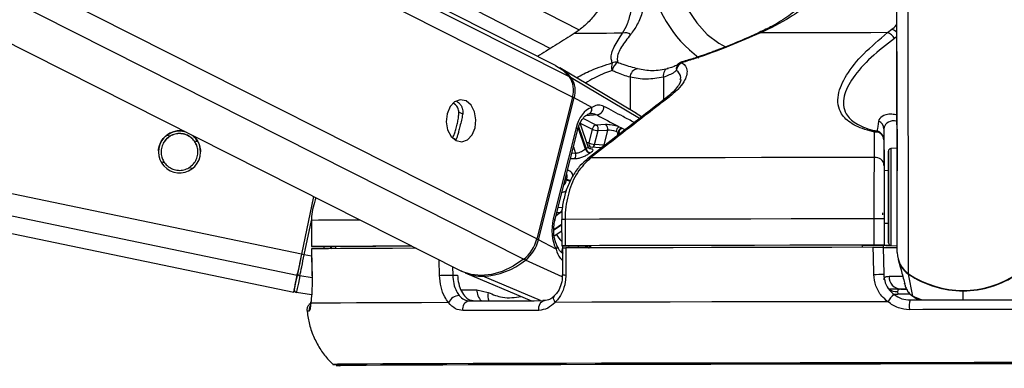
# Model space of a CAD drawing. Header units: millimetres. Extents: x 20 to 19939, y 40 to 15016.
# Tile 45 of 106: x 9293 to 9518, y 6032 to 6112. Entities that reach past the tile are written whole.
import ezdxf

# ---------------------------------------------------------------- set-up
doc = ezdxf.new("R2010")
doc.units = ezdxf.units.MM
doc.header["$LTSCALE"] = 2
doc.layers.add('COMPONENT_GEOMETRY', color=7, linetype='Continuous')
doc.styles.add('SLDTEXTSTYLE0', font='TXT', dxfattribs={"width": 0.75})
doc.dimstyles.new('SLDDIMSTYLE1', dxfattribs={"dimtxt": 100, "dimasz": 6.604, "dimexe": 0, "dimexo": 0.0625, "dimgap": 25, "dimtad": 0, "dimtih": 1, "dimtoh": 1, "dimdec": 0, "dimrnd": 1e-09, "dimzin": 12, "dimdsep": 46, "dimtxsty": 'SLDTEXTSTYLE0', "dimsah": 1, "dimcen": 0.09, "dimadec": 0, "dimazin": 3, "dimtfac": 1, "dimtdec": 0, "dimtofl": 0, "dimtmove": 0, "dimatfit": 3, "dimfxl": 1, "dimfrac": 2, "dimtolj": 1, "dimtzin": 12, "dimarcsym": 0})

# ---------------------------------------------------------------- blocks, each defined once
blk = doc.blocks.new('_D_4')
at = {"layer": 'COMPONENT_GEOMETRY', "color": 7}
for p, q in [((10095.94, 6224.41), (10095.94, 4129.76)), ((9895.88, 4109.45), (9865.41, 4109.45)), ((9865.41, 4109.45), (9865.41, 3950.7)), ((10296.01, 4109.45), (10326.48, 4109.45)), ((10326.48, 4109.45), (10326.48, 3950.7)), ((9865.41, 3950.7), (9895.88, 3950.7)), ((10326.48, 3950.7), (10296.01, 3950.7)), ((10095.94, 1706.44), (10095.94, 3801.08)), ((7098.83, 1706.44), (10102.29, 1706.44))]:
    blk.add_line(p, q, dxfattribs=at)
for points in [[(10095.94, 6224.41), (10094.93, 6217.81), (10096.96, 6217.81)], [(10095.94, 1706.44), (10096.96, 1713.04), (10094.93, 1713.04)]]:
    blk.add_solid(points, dxfattribs=at)
at = {"layer": 'COMPONENT_GEOMETRY', "color": 7, "char_height": 100, "attachment_point": 1, "style": 'SLDTEXTSTYLE0'}
for s, insert in [('7\'4.94"', (9895.88, 4079.61)), ('2259mm', (9823.17, 3929.99))]:
    blk.add_mtext(s, dxfattribs=dict(at, insert=insert))

msp = doc.modelspace()

# ---------------------------------------------------------------- linework, layer by layer
at = {"color": 7, "linetype": 'Continuous', "lineweight": 25}
for p, q in [((8513.58, 6224.41), (9355.99, 6049.44)), ((9057.09, 6224.41), (9394.08, 6054.31)), ((9415.7, 6101.14), (9171.49, 6224.41)), ((9182.22, 6224.41), (9414.56, 6105.01)), ((9493.63, 6092.08), (9493.46, 6215.37)), ((9421.11, 6109.18), (9419.99, 6108.4)), ((9491.45, 6108.6), (9492.43, 6109.37)), ((9462.16, 6108.62), (9462.15, 6108.62)), ((9434.16, 6090.16), (9416.69, 6100.58)), ((9441.86, 6100.59), (9441.18, 6100.41)), ((9419.56, 6093.93), (9411.43, 6061.58)), ((9411.83, 6061.37), (9419.96, 6093.71)), ((9423.97, 6091.57), (9419.96, 6093.71)), ((9493.67, 6058.46), (9493.63, 6092.08)), ((9420.41, 6086.87), (9415.21, 6066.16)), ((9423.16, 6082.56), (9421.35, 6087.95)), ((9424.1, 6086.6), (9423.31, 6083.47)), ((9427.15, 6087.64), (9425, 6087.55)), ((9430.86, 6086.84), (9430.16, 6087.15)), ((9490.63, 6086.69), (9490.65, 6077.15)), ((9415.57, 6065.79), (9420.78, 6086.51)), ((9424.64, 6083.14), (9425.43, 6086.27)), ((9425.43, 6086.27), (9427.58, 6086.36)), ((9427.58, 6086.36), (9426.73, 6082.98)), ((9429.53, 6086.09), (9430.02, 6085.9)), ((9426.21, 6082.33), (9423.52, 6082.52)), ((9426.73, 6082.98), (9424.64, 6083.14)), ((9490.64, 6084.2), (9490.64, 6078.41)), ((9493.64, 6082.25), (9492.21, 6082.18)), ((9491.65, 6077.15), (9490.65, 6077.14)), ((9490.65, 6077.15), (9490.65, 6077.14)), ((9360.52, 6071.25), (9357.78, 6058.1)), ((9360.52, 6071.25), (9357.78, 6058.1)), ((9360.02, 6065.82), (9360.03, 6059.82)), ((9360.02, 6065.82), (9360.04, 6065.82)), ((9360.04, 6065.82), (9360.05, 6059.82)), ((9417.11, 6066.03), (9417.12, 6060.03)), ((9417.11, 6066.03), (9417.11, 6066.03)), ((9417.9, 6066.04), (9417.91, 6060.04)), ((9488.4, 6060.17), (9488.39, 6066.17)), ((9490.66, 6066.17), (9490.67, 6060.17)), ((9490.66, 6065.14), (9491.66, 6065.15)), ((9415.42, 6062.27), (9417.12, 6063.41)), ((9362.03, 6059.82), (9365.51, 6059.83)), ((9365.51, 6059.84), (9365.51, 6059.36)), ((9415.85, 6059.22), (9411.83, 6061.37)), ((9417.71, 6060.03), (9423.7, 6060.03)), ((9423.7, 6060.04), (9423.71, 6059.55)), ((9485.67, 6060.16), (9485.67, 6059.67)), ((9485.67, 6060.15), (9490.67, 6060.15)), ((9490.45, 6060.15), (9490.46, 6059.65)), ((9490.67, 6060.14), (9490.45, 6060.14)), ((9490.46, 6059.67), (9490.58, 6053.57)), ((9490.67, 6060.15), (9490.67, 6060.17)), ((9490.67, 6060.15), (9490.67, 6060.14)), ((9490.67, 6060.15), (9490.67, 6060.13)), ((9490.67, 6060.13), (9490.67, 6060.14)), ((9492.24, 6060.12), (9493.67, 6060.04)), ((9360.06, 6059.32), (9360.16, 6053.15)), ((9360.09, 6059.32), (9360.08, 6059.32)), ((9417.29, 6059.53), (9417.29, 6053.4)), ((9423.71, 6059.54), (9422.51, 6059.54)), ((9493.89, 6056.88), (9494.34, 6055.2)), ((9494.34, 6055.2), (9494.53, 6054.52)), ((9360.18, 6053.15), (9360.16, 6053.15)), ((9392.27, 6053.36), (9393.37, 6053.36)), ((9395.13, 6053.84), (9410.21, 6047.51)), ((9417.29, 6053.4), (9417.29, 6053.4)), ((9497.19, 6048.51), (9496.27, 6053.54)), ((9495.25, 6051.83), (9495.27, 6051.77)), ((9495.33, 6051.43), (9495.43, 6051.05)), ((9360.07, 6048.81), (9356.61, 6049.34)), ((9397.76, 6050.01), (9400.39, 6049.38)), ((9493.75, 6049.57), (9493.82, 6048.98)), ((9494.49, 6050.13), (9495.83, 6050.13)), ((9497.42, 6048.4), (9497.84, 6048.09))]:
    msp.add_line(p, q, dxfattribs=at)
at = {"color": 8, "linetype": 'Continuous', "lineweight": 25}
for p, q in [((9356.78, 6053.27), (8532.84, 6224.41)), ((9357.78, 6058.1), (8557.07, 6224.41)), ((9408.45, 6056.94), (9076.67, 6224.41)), ((9411.43, 6061.58), (9088.85, 6224.41)), ((9419.56, 6093.93), (9161.06, 6224.41)), ((9418.91, 6098.56), (9169.58, 6224.41)), ((9196.94, 6224.41), (9421.1, 6109.22)), ((9493.67, 6058.46), (9493.46, 6215.37)), ((9496.25, 6053.65), (9496.05, 6199.76)), ((9493.61, 6107.76), (9493.02, 6107.29)), ((9434.91, 6089.06), (9419.31, 6098.32)), ((9432.73, 6098.42), (9432.74, 6091.01)), ((9440.32, 6098.44), (9440.33, 6093.24)), ((9394.6, 6090.01), (9393.67, 6090.48)), ((9425, 6087.55), (9422.03, 6089.05)), ((9425.18, 6089.85), (9422.61, 6089.66)), ((9435.36, 6089.41), (9434.15, 6090.15)), ((9422.57, 6082.04), (9420.92, 6086.95)), ((9420.99, 6087.18), (9422.69, 6082.12)), ((9421.36, 6087.98), (9424.1, 6086.6)), ((9327.81, 6085.03), (9327.03, 6085.19)), ((9393, 6084.23), (9392.2, 6084.63)), ((9429.82, 6085.13), (9430.02, 6085.9)), ((9430.14, 6085.84), (9430, 6085.26)), ((9334.15, 6083.71), (9333.35, 6083.88)), ((9419.78, 6082.55), (9420.28, 6081.08)), ((9420.28, 6081.08), (9419.42, 6081.1)), ((9326.54, 6078.95), (9325.73, 6079.12)), ((9332.89, 6077.63), (9332.08, 6077.8)), ((9418.17, 6075.05), (9417.93, 6075.17)), ((9417.97, 6075.34), (9418.22, 6075.22)), ((9417.27, 6068.68), (9416.31, 6068.71)), ((9416.88, 6067.57), (9415.85, 6066.88)), ((9416.03, 6067.6), (9416.88, 6067.57)), ((9358.4, 6057.97), (9360.02, 6065.75)), ((9415.35, 6063.75), (9417.11, 6064.93)), ((9417.11, 6064.73), (9415.35, 6063.55)), ((9364.46, 6059.83), (9364.65, 6059.36)), ((9417.42, 6060.03), (9417.05, 6058.56)), ((9418.72, 6059.54), (9418.84, 6060.03)), ((9420.96, 6060.03), (9420.84, 6059.54)), ((9360.09, 6057.62), (9358.4, 6057.97)), ((9389.27, 6053.28), (9389.18, 6056.78)), ((9392.23, 6055.24), (9392.27, 6053.36)), ((9417.25, 6052.96), (9408.86, 6056.75)), ((9360.18, 6052.72), (9357.41, 6053.17)), ((9412.27, 6047.52), (9399.17, 6053.06)), ((9394.14, 6050.01), (9397.76, 6050.01)), ((9496.62, 6048.99), (9493.82, 6048.98)), ((9497.19, 6048.51), (9499.28, 6047.68)), ((9497.87, 6048.18), (9497.19, 6048.51)), ((9508.69, 6047.7), (9508.68, 6049.75)), ((9364.9, 6032.99), (9364.9, 6032.99))]:
    msp.add_line(p, q, dxfattribs=at)
at = {"color": 8, "linetype": 'Continuous', "lineweight": 25, "flags": 128}
for points in [[(9441.97, 6129.95), (9442.22, 6125.67), (9442.97, 6121.51), (9444.2, 6117.58), (9445.86, 6113.99), (9447.92, 6110.83), (9450.32, 6108.2), (9453, 6106.17), (9454.67, 6105.27)], [(9444.55, 6101.92), (9444.53, 6101.91), (9444.52, 6101.89), (9444.51, 6101.86), (9444.51, 6101.81), (9444.51, 6101.75)], [(9420.41, 6086.87), (9420.58, 6086.78), (9420.7, 6086.68), (9420.76, 6086.6), (9420.78, 6086.52), (9420.78, 6086.51)], [(9423.31, 6083.47), (9422.98, 6083.51), (9422.84, 6083.52)], [(9492.21, 6082.18), (9492.21, 6082.16), (9492.21, 6081.63), (9492.21, 6080.39), (9492.21, 6078.51), (9492.22, 6076.14), (9492.22, 6073.42)], [(9492.22, 6073.42), (9492.22, 6070.55), (9492.23, 6067.72), (9492.23, 6065.12), (9492.23, 6062.94), (9492.24, 6061.31), (9492.24, 6060.35), (9492.24, 6060.12)], [(9371.13, 6065.89), (9370.08, 6065.89), (9366.68, 6065.87), (9363.86, 6065.86), (9361.65, 6065.84), (9360.04, 6065.82)], [(9415.21, 6066.16), (9415.37, 6066.06), (9415.49, 6065.96), (9415.56, 6065.88), (9415.58, 6065.8), (9415.57, 6065.79)], [(9415.85, 6059.22), (9415.99, 6059.4), (9416.08, 6059.57), (9416.13, 6059.73), (9416.12, 6059.88), (9416.1, 6059.95)], [(9491.79, 6053.07), (9492.67, 6053.07), (9493.77, 6053.07), (9494.9, 6053.07)], [(9496.29, 6053.62), (9496.27, 6053.57), (9496.27, 6053.54)], [(9415.62, 6047.13), (9415.45, 6047.46), (9415.34, 6047.77), (9415.29, 6048.06), (9415.31, 6048.31), (9415.4, 6048.51), (9415.48, 6048.61)], [(9492.72, 6049.09), (9493.21, 6049), (9493.82, 6048.98)], [(9508.68, 6049.85), (9508.68, 6049.83), (9508.68, 6049.78), (9508.68, 6049.75)]]:
    msp.add_lwpolyline(points, dxfattribs=at)
at = {"color": 7, "linetype": 'Continuous', "lineweight": 25, "flags": 128}
for points in [[(9431.03, 6108.46), (9429.11, 6108.45), (9427.34, 6108.44), (9425.72, 6108.44), (9424.26, 6108.43), (9422.95, 6108.42), (9421.8, 6108.42), (9420.81, 6108.41), (9419.99, 6108.4)], [(9491.45, 6108.6), (9487.64, 6108.59), (9483.87, 6108.58), (9480.15, 6108.58), (9476.48, 6108.57), (9472.87, 6108.56), (9469.33, 6108.56), (9465.86, 6108.55), (9462.46, 6108.54)], [(9415.7, 6101.14), (9417.29, 6100.13), (9418.91, 6098.56)], [(9441.42, 6100.42), (9441.16, 6100.38), (9440.92, 6100.27), (9440.71, 6100.09), (9440.54, 6099.84), (9440.41, 6099.54), (9440.33, 6099.2), (9440.3, 6098.83), (9440.32, 6098.44)], [(9395.31, 6093.04), (9394, 6093.31), (9392.71, 6092.85), (9391.65, 6091.74), (9390.97, 6090.13), (9390.78, 6088.28), (9391.11, 6086.46), (9391.9, 6084.96), (9393.04, 6084), (9394.35, 6083.72), (9395.63, 6084.18), (9396.69, 6085.3), (9397.37, 6086.9), (9397.56, 6088.75), (9397.24, 6090.57), (9396.44, 6092.07), (9395.31, 6093.04)], [(9430.98, 6086.78), (9430.95, 6086.79), (9430.86, 6086.84)], [(9430.02, 6085.9), (9430.11, 6085.86), (9430.14, 6085.84)], [(9493.63, 6086.56), (9493.63, 6086.58), (9493.63, 6085.88), (9493.64, 6084.57), (9493.64, 6082.85), (9493.64, 6080.98), (9493.64, 6079.24), (9493.65, 6077.9), (9493.65, 6077.16), (9493.65, 6077.14), (9493.65, 6077.84), (9493.64, 6079.15), (9493.64, 6080.87), (9493.64, 6082.74), (9493.64, 6084.48), (9493.63, 6085.82), (9493.63, 6086.56)], [(9488.5, 6080.16), (9479.78, 6080.14), (9471.16, 6080.13), (9462.69, 6080.11), (9454.4, 6080.1), (9446.32, 6080.08), (9438.48, 6080.07), (9430.92, 6080.05), (9423.67, 6080.03)], [(9491.65, 6073.29), (9491.65, 6075.86), (9491.65, 6078.11), (9491.64, 6079.88), (9491.64, 6081.06), (9491.64, 6081.56), (9491.64, 6081.35), (9491.64, 6080.45), (9491.64, 6078.91), (9491.65, 6077.15)], [(9491.65, 6077.15), (9491.65, 6077.47), (9491.65, 6077.74), (9491.65, 6077.3), (9491.65, 6076.19), (9491.65, 6074.53), (9491.65, 6072.51)], [(9491.66, 6065.15), (9491.66, 6064.18), (9491.67, 6062.41), (9491.67, 6061.23), (9491.67, 6060.73), (9491.67, 6060.94), (9491.67, 6061.84), (9491.67, 6063.38), (9491.66, 6065.45), (9491.66, 6067.9), (9491.66, 6070.58), (9491.65, 6073.29)], [(9491.65, 6072.51), (9491.66, 6070.34), (9491.66, 6068.25), (9491.66, 6066.48), (9491.66, 6065.22), (9491.66, 6064.6), (9491.66, 6064.69), (9491.66, 6065.15)], [(9490.31, 6067.56), (9490.31, 6067.56), (9490.31, 6067.54), (9490.31, 6067.51), (9490.31, 6067.47), (9490.31, 6067.41), (9490.32, 6067.33), (9490.32, 6067.25), (9490.32, 6067.16), (9490.32, 6067.07)], [(9488.39, 6066.17), (9478.88, 6066.15), (9469.5, 6066.14), (9460.28, 6066.12), (9451.26, 6066.11), (9442.47, 6066.09), (9433.96, 6066.07), (9425.76, 6066.05), (9417.9, 6066.04)], [(9360.05, 6059.82), (9360.03, 6059.82), (9360.11, 6059.82), (9360.28, 6059.82), (9360.52, 6059.82), (9360.83, 6059.82), (9361.2, 6059.82), (9361.6, 6059.82), (9362.03, 6059.82)], [(9382.92, 6059.94), (9378.59, 6059.92), (9374.06, 6059.91), (9370.09, 6059.89), (9366.69, 6059.87), (9363.87, 6059.86), (9361.65, 6059.84), (9360.05, 6059.82)], [(9382.95, 6059.93), (9382.08, 6059.92), (9378.17, 6059.91), (9374.71, 6059.89), (9371.7, 6059.88), (9369.16, 6059.86), (9367.09, 6059.85), (9365.51, 6059.84)], [(9417.91, 6060.04), (9417.6, 6060.03), (9417.36, 6060.03), (9417.2, 6060.03), (9417.12, 6060.03), (9417.14, 6060.03), (9417.25, 6060.03), (9417.44, 6060.03), (9417.71, 6060.03)], [(9488.4, 6060.17), (9478.89, 6060.15), (9469.51, 6060.14), (9460.29, 6060.12), (9451.27, 6060.11), (9442.48, 6060.09), (9433.97, 6060.07), (9425.77, 6060.05), (9417.91, 6060.04)], [(9488.19, 6059.67), (9478.74, 6059.65), (9469.41, 6059.64), (9460.24, 6059.62), (9451.27, 6059.61), (9442.53, 6059.59), (9434.07, 6059.57), (9425.9, 6059.55), (9418.08, 6059.54)], [(9485.67, 6060.16), (9477.36, 6060.15), (9469.16, 6060.13), (9461.09, 6060.12), (9453.18, 6060.1), (9445.46, 6060.09), (9437.96, 6060.07), (9430.7, 6060.06), (9423.7, 6060.04)], [(9488.3, 6053.49), (9488.23, 6057.49), (9488.19, 6059.67)], [(9492.37, 6060.11), (9490.97, 6060.11), (9490.45, 6060.11)], [(9357.78, 6058.1), (9357.64, 6057.39), (9357.49, 6056.7), (9357.35, 6056.02), (9357.22, 6055.38), (9357.09, 6054.77), (9356.98, 6054.21), (9356.87, 6053.71), (9356.78, 6053.27)], [(9357.78, 6058.1), (9357.65, 6057.46), (9357.52, 6056.84), (9357.4, 6056.24), (9357.28, 6055.66), (9357.17, 6055.12), (9357.06, 6054.62), (9356.97, 6054.17), (9356.89, 6053.78)], [(9357.41, 6053.17), (9357.5, 6053.61), (9357.6, 6054.11), (9357.72, 6054.66), (9357.84, 6055.26), (9357.97, 6055.9), (9358.11, 6056.58), (9358.26, 6057.27), (9358.4, 6057.97)], [(9383.91, 6059.44), (9383.57, 6059.44), (9378.54, 6059.42), (9374.04, 6059.41), (9370.09, 6059.39), (9366.7, 6059.37), (9363.9, 6059.36), (9361.69, 6059.34), (9360.08, 6059.32)], [(9360.08, 6059.32), (9360.14, 6055.33), (9360.18, 6053.15)], [(9418.08, 6059.54), (9418.08, 6055.54), (9418.08, 6053.36)], [(9408.45, 6056.94), (9406.04, 6055.35), (9403.58, 6054.19), (9401.13, 6053.48), (9398.74, 6053.24), (9396.47, 6053.47), (9394.37, 6054.17), (9394.08, 6054.31)], [(9356.78, 6053.27), (9356.44, 6051.63), (9356.19, 6050.42), (9356.04, 6049.69), (9355.99, 6049.44), (9356.04, 6049.68), (9356.07, 6049.83)], [(9356.12, 6050.06), (9356.13, 6050.12), (9356.17, 6050.3), (9356.23, 6050.6), (9356.31, 6051.01), (9356.42, 6051.54), (9356.56, 6052.18), (9356.71, 6052.93), (9356.89, 6053.78)], [(9357.41, 6053.17), (9357.22, 6052.3), (9357.07, 6051.53), (9356.93, 6050.87), (9356.82, 6050.32), (9356.73, 6049.9), (9356.66, 6049.59), (9356.63, 6049.4), (9356.61, 6049.34)], [(9389.27, 6053.28), (9389.56, 6053.29), (9389.91, 6053.3), (9390.3, 6053.31), (9390.72, 6053.32), (9391.15, 6053.33), (9391.56, 6053.34), (9391.94, 6053.35), (9392.27, 6053.36)], [(9495.75, 6050.11), (9493.71, 6050.11), (9491.72, 6050.11)], [(9359.89, 6046.92), (9359.9, 6047.25), (9359.9, 6047.28)], [(9391.33, 6047.06), (9385.15, 6047.05), (9379.57, 6047.03), (9374.62, 6047.01), (9370.3, 6046.99), (9366.66, 6046.97), (9363.7, 6046.95), (9361.44, 6046.94), (9359.89, 6046.92)], [(9396.05, 6047.47), (9398.04, 6047.48), (9400.07, 6047.49), (9402.14, 6047.49), (9404.26, 6047.5), (9406.42, 6047.5), (9408.63, 6047.51), (9410.88, 6047.51), (9413.17, 6047.52)], [(9411.89, 6045.3), (9411.89, 6045.72), (9411.94, 6046.13), (9412.05, 6046.52), (9412.21, 6046.86), (9412.41, 6047.14), (9412.64, 6047.35), (9412.9, 6047.48), (9413.17, 6047.52)], [(9491.51, 6047.27), (9481.23, 6047.26), (9471.08, 6047.24), (9461.11, 6047.22), (9451.37, 6047.21), (9441.9, 6047.19), (9432.76, 6047.17), (9423.99, 6047.15), (9415.62, 6047.13)], [(9496.58, 6047.68), (9499.6, 6047.68), (9502.63, 6047.69), (9505.66, 6047.69), (9508.69, 6047.7), (9511.72, 6047.7), (9514.74, 6047.7), (9517.77, 6047.71), (9520.79, 6047.71)], [(9411.89, 6045.3), (9409.57, 6045.3), (9407.29, 6045.29), (9405.05, 6045.29), (9402.86, 6045.28), (9400.71, 6045.27), (9398.61, 6045.27), (9396.55, 6045.26), (9394.54, 6045.26)], [(9520.96, 6045.5), (9517.89, 6045.49), (9514.83, 6045.49), (9511.76, 6045.49), (9508.69, 6045.48), (9505.62, 6045.48), (9502.55, 6045.47), (9499.48, 6045.47), (9496.42, 6045.46)], [(9521.24, 6033.39), (9511.22, 6033.38), (9501.18, 6033.37), (9491.18, 6033.35), (9481.27, 6033.34), (9471.49, 6033.32), (9461.89, 6033.3), (9452.52, 6033.29), (9443.42, 6033.27), (9434.64, 6033.25), (9426.22, 6033.23), (9418.2, 6033.21), (9410.63, 6033.19), (9403.53, 6033.17), (9396.95, 6033.16), (9390.91, 6033.14), (9385.44, 6033.12), (9380.57, 6033.1), (9376.33, 6033.08), (9372.73, 6033.06), (9369.8, 6033.05), (9367.54, 6033.03), (9365.97, 6033.02), (9365.1, 6033), (9364.9, 6032.99)], [(9520.06, 6033.1), (9509.97, 6033.09), (9499.87, 6033.08), (9489.82, 6033.06), (9479.86, 6033.05), (9470.04, 6033.03), (9460.42, 6033.01), (9451.04, 6033), (9441.94, 6032.98), (9433.18, 6032.96), (9424.79, 6032.94), (9416.83, 6032.92), (9409.32, 6032.9), (9402.3, 6032.88), (9395.82, 6032.86), (9389.89, 6032.84), (9384.56, 6032.83), (9379.85, 6032.81), (9375.78, 6032.79), (9372.37, 6032.77), (9369.64, 6032.76), (9367.61, 6032.74), (9366.27, 6032.72), (9365.65, 6032.71), (9365.74, 6032.7), (9366.54, 6032.68), (9366.63, 6032.68)], [(9520.05, 6033.1), (9509.97, 6033.09), (9499.88, 6033.08), (9489.84, 6033.06), (9479.9, 6033.05), (9470.09, 6033.03), (9460.48, 6033.01), (9451.11, 6033), (9442.03, 6032.98), (9433.28, 6032.96), (9424.9, 6032.94), (9416.94, 6032.92), (9409.44, 6032.9), (9402.44, 6032.88), (9395.96, 6032.86), (9390.04, 6032.84), (9384.72, 6032.83), (9380.01, 6032.81), (9375.95, 6032.79), (9372.54, 6032.77), (9369.82, 6032.76), (9367.78, 6032.74), (9366.45, 6032.72), (9365.83, 6032.71), (9365.92, 6032.7), (9366.59, 6032.69)]]:
    msp.add_lwpolyline(points, dxfattribs=at)
at = {"color": 8, "linetype": 'Continuous', "lineweight": 25}
for centre, radius, start, end in [((9465.68, 6126.04), 28.87, 188.6971, 233.3065), ((9491.7, 6106.89), 2.59, 42.5844, 73.6883), ((9462.23, 6108.29), 0.341, 47.3481, 101.9916), ((9444.92, 6100.29), 1.66, 132.0225, 189.7872), ((9419.1, 6097.94), 0.431, 61.0755, 96.5175), ((9419.1, 6091.99), 1.93, 63.5643, 76.6645), ((9441.51, 6093.03), 0.906, 81.9422, 126.473), ((9424.18, 6083.3), 0.885, 168.8551, 244.7425), ((9423.8, 6083.31), 0.864, 287.5901, 348.7801), ((9425.87, 6083.16), 0.874, 289.5141, 348.6129), ((9423.56, 6079.14), 0.896, 83.0214, 127.192), ((9419.69, 6078.36), 3.64, 245.3611, 260.679), ((9419.74, 6078.39), 3.51, 244.3091, 260.7781), ((9417.89, 5971.91), 94.12, 89.9919, 90.4727), ((9425.18, 6068.52), 11, 212.5266, 222.8674), ((9410.97, 6059.64), 1.93, 63.5647, 76.671), ((9424.83, 6059.15), 1.49, 143.6563, 165.3801), ((9424.96, 6059.1), 1.49, 147.865, 162.9426), ((9409.3, 6057.61), 0.966, 218.3745, 242.9353), ((9399.35, 6053.46), 0.448, 209.7581, 245.1635), ((9417.89, 6058.12), 4.76, 262.6989, 272.2487), ((9401.05, 6049.89), 3.29, 177.9227, 227.0334), ((9403.25, 6048.58), 2.97, 164.5305, 201.6725), ((9493.58, 6052.7), 3.13, 233.7628, 273.0369), ((9361.52, 6045.32), 2.01, 154.5421, 186.2768), ((9359.41, 6040.95), 4.15, 88.4762, 95.4366)]:
    msp.add_arc(centre, radius, start, end, dxfattribs=at)
at = {"color": 7, "linetype": 'Continuous', "lineweight": 25}
for centre, radius, start, end in [((9431.64, 6106.5), 2.05, 54.3177, 107.1937), ((9490.73, 6106.14), 2.56, 26.7968, 73.7869), ((9411.5, 6091.92), 10.09, 39.3689, 59.0584), ((9431.07, 6100.78), 2.59, 158.834, 198.2943), ((9431.47, 6099.38), 2.92, 122.5021, 168.4669), ((9429.48, 6099.82), 2.07, 78.2048, 113.4864), ((9434.75, 6098.39), 2.03, 98.7792, 179.1879), ((9445.48, 6099.77), 2.21, 116.1329, 173.973), ((9445.11, 6100), 2, 106.4418, 130.8408), ((9414.51, 6095.58), 5.31, 341.8809, 34.1768), ((9414.94, 6095.36), 5.28, 341.8809, 34.1768), ((9422.83, 6091.2), 1.2, 283.8261, 17.5992), ((9424.81, 6091.75), 1.94, 281.0037, 1.4901), ((9425.26, 6086.39), 1.19, 102.7299, 169.4944), ((9425.61, 6089.81), 3.55, 244.7707, 267.1395), ((9424.27, 6086.59), 1.21, 344.6432, 52.5288), ((9426.42, 6086.68), 1.21, 344.6432, 52.5288), ((9431.09, 6085.87), 1.58, 125.9891, 171.9367), ((9431.22, 6085.67), 1.23, 107.1611, 168.9345), ((9431.34, 6085.61), 1.23, 107.3604, 168.9118), ((9488.73, 6086.66), 1.91, 0.7733, 68.156), ((9329.95, 6081.42), 4.8, 75.1965, 51.2362), ((9488.99, 6085.45), 0.709, 86.81, 135.299), ((9488.73, 6084.05), 1.91, 4.388, 97.4098), ((9488.64, 6084.19), 2, 0.0913, 78.7209), ((9427.01, 6075.55), 7.86, 123.3249, 124.3543), ((9423.91, 6082.46), 1.27, 195.5171, 258.4523), ((9424.82, 6086.68), 3.55, 244.7707, 267.1395), ((9492.24, 6081.58), 0.6, 93.077, 180.077), ((9418.98, 6080.67), 1.36, 324.1891, 17.5508), ((9423.8, 6082.4), 1.28, 196.3295, 258.6086), ((9427.62, 6075.18), 7.22, 123.3249, 124.3543), ((9488.74, 6078.26), 1.91, 4.3756, 97.132), ((9433.56, 6071.27), 15.84, 165.5755, 166.2207), ((9416.08, 6068.47), 1.21, 311.7139, 9.7357), ((9489.6, 5626.45), 439.72, 89.8619, 90.1577), ((9403.16, 6063.61), 8.52, 308.3711, 346.1743), ((9403.6, 6063.39), 8.47, 308.3711, 346.1743), ((9489.61, 5620.45), 439.72, 89.8619, 90.1577), ((9491.97, 6200.42), 140.3, 269.4695, 270.0942), ((9492.27, 6060.72), 0.6, 180.077, 267.077), ((9333.45, 5938.66), 121.89, 78.1892, 78.4859), ((9492.87, 6438.91), 379.29, 269.6353, 270.125), ((9499.51, 6058.49), 5.84, 180.2697, 236.0602), ((9398.42, 6069.6), 16.55, 272.5799, 309.1049), ((9499.57, 6058.41), 5.88, 209.6314, 235.8748), ((9357.45, 6053.73), 0.56, 174.8312, 265.9228), ((9399.06, 6063.34), 10.28, 247.5116, 270.5684), ((9488.12, 6096.17), 42.67, 270.2445, 273.296), ((9494.64, 6052.98), 2.85, 178.1586, 267.0334), ((9508.65, 6071.97), 22.13, 235.9097, 304.2443), ((9508.63, 6071.79), 22.05, 235.8806, 270.1271), ((9508.67, 6071.79), 22.05, 270.0269, 304.2735), ((9356.71, 6049.93), 0.6, 168.266, 261.266), ((9393.86, 6045.9), 2.79, 92.4204, 155.4394), ((9497.34, 6043.56), 6.92, 129.4614, 147.513), ((9396.37, 6045.63), 1.87, 99.6963, 191.6624), ((9503.5, 6046.07), 7.1, 166.8745, 184.8602), ((9365.86, 6052.1), 19.14, 267.1038, 270.6946)]:
    msp.add_arc(centre, radius, start, end, dxfattribs=at)
for centre, major_axis, ratio, start_param, end_param in [((9425.06, 6084.39), (0.15, 7.38), 0.67204, 0.250533, 1.241199), ((9428.91, 6086.69), (2.74, -0.58), 0.275806, 1.154067, 2.323761), ((9428.71, 6085.75), (1.77, -0.33), 0.295802, 1.146889, 2.316582), ((9419.86, 6063.67), (0.15, 7.38), 0.67204, 1.241199, 2.231865)]:
    msp.add_ellipse(centre, major_axis=major_axis, ratio=ratio, start_param=start_param, end_param=end_param, dxfattribs=at)
at = {"color": 8, "linetype": 'Continuous', "lineweight": 25}
msp.add_ellipse((9369.87, 6061.89), major_axis=(-4.84, 5.57), ratio=0.999929, start_param=1.139058, end_param=1.206967, dxfattribs=at)
at = {"color": 7, "linetype": 'Continuous', "lineweight": 25}
for points, knots in [([(9429.35, 6123.72), (9428.99, 6121.91), (9428.19, 6118.03), (9425.66, 6113.72), (9423.17, 6110.85), (9421.79, 6109.73), (9421.11, 6109.18)], [0, 0, 0, 0, 0.301539, 0.649276, 0.826766, 1, 1, 1, 1]), ([(9431.03, 6108.46), (9431.42, 6109.16), (9432.21, 6110.59), (9432.94, 6113.22), (9433.48, 6116.06), (9433.83, 6118.73), (9433.93, 6120.72), (9433.97, 6121.56)], [0, 0, 0, 0, 0.245373, 0.495297, 0.678097, 0.864612, 1, 1, 1, 1]), ([(9437.14, 6121.68), (9437.06, 6120.81), (9436.87, 6118.79), (9436.33, 6116.02), (9435.51, 6113.1), (9434.43, 6110.36), (9433.37, 6108.9), (9432.83, 6108.16)], [0, 0, 0, 0, 0.135243, 0.316731, 0.502899, 0.748887, 1, 1, 1, 1]), ([(9477.42, 6122.1), (9477.11, 6121.45), (9476.34, 6119.81), (9474.51, 6117.41), (9471.99, 6114.8), (9468.83, 6112.31), (9465.49, 6110.18), (9463.15, 6109.13), (9462.14, 6108.67)], [0, 0, 0, 0, 0.102179, 0.255592, 0.427605, 0.620658, 0.834549, 1, 1, 1, 1]), ([(9478.56, 6121.68), (9477.81, 6120.44), (9476.26, 6117.9), (9472.98, 6114.76), (9468.46, 6111.37), (9464.77, 6109.63), (9462.46, 6108.54)], [0, 0, 0, 0, 0.2024016, 0.4159377, 0.6350239, 1, 1, 1, 1]), ([(9419.99, 6108.4), (9418.7, 6107.6), (9416.12, 6105.98), (9413.32, 6104.23), (9411.76, 6103.28), (9411.63, 6103.2)], [0, 0, 0, 0, 0.475763, 0.953424, 1, 1, 1, 1]), ([(9428.66, 6101.71), (9428.57, 6102.02), (9428.25, 6103.1), (9428.91, 6105.35), (9430.31, 6107.41), (9431.03, 6108.46)], [0, 0, 0, 0, 0.1637155, 0.5756248, 1, 1, 1, 1]), ([(9432.83, 6108.16), (9432.08, 6107.21), (9430.55, 6105.29), (9429.67, 6103.17), (9429.85, 6102.13), (9429.91, 6101.84)], [0, 0, 0, 0, 0.414625, 0.838122, 1, 1, 1, 1]), ([(9462.46, 6108.54), (9460.08, 6107.52), (9455.27, 6105.45), (9449.15, 6103.17), (9445.52, 6102.06), (9444.51, 6101.75)], [0, 0, 0, 0, 0.413472, 0.836281, 1, 1, 1, 1]), ([(9462.15, 6108.62), (9461.6, 6108.36), (9459.5, 6107.42), (9456.31, 6106.05), (9453.6, 6105.02), (9452.53, 6104.61)], [0, 0, 0, 0, 0.1802, 0.677661, 1, 1, 1, 1]), ([(9488.49, 6085.95), (9488.13, 6086.03), (9486.15, 6086.49), (9483.09, 6087.73), (9480.87, 6089.89), (9480.06, 6092.18), (9480.17, 6095.13), (9481.96, 6099.09), (9485.85, 6103.9), (9489.57, 6107.02), (9491.45, 6108.6)], [0, 0, 0, 0, 0.024025, 0.134638, 0.244509, 0.33263, 0.423982, 0.601094, 0.798253, 1, 1, 1, 1]), ([(9493.02, 6107.29), (9491.18, 6105.86), (9487.47, 6102.97), (9483.48, 6098.5), (9481.54, 6094.8), (9481.27, 6092.04), (9481.9, 6089.9), (9483.93, 6087.85), (9486.82, 6086.67), (9488.69, 6086.23), (9489.03, 6086.16)], [0, 0, 0, 0, 0.200857, 0.405166, 0.583295, 0.670995, 0.761395, 0.868867, 0.976541, 1, 1, 1, 1]), ([(9452.53, 6104.61), (9452.17, 6104.47), (9450.52, 6103.83), (9447.83, 6102.9), (9445.53, 6102.22), (9444.55, 6101.93)], [0, 0, 0, 0, 0.141079, 0.635776, 1, 1, 1, 1]), ([(9429.91, 6101.84), (9430.29, 6101.7), (9431.97, 6101.09), (9433.37, 6100.7), (9434.44, 6100.4)], [0, 0, 0, 0, 0.2315911, 1, 1, 1, 1]), ([(9434.44, 6100.4), (9435.54, 6100.2), (9437.77, 6099.79), (9440.19, 6100.21), (9441.42, 6100.42)], [0, 0, 0, 0, 0.492367, 1, 1, 1, 1]), ([(9444.51, 6101.75), (9444.56, 6101.72), (9445.23, 6101.28), (9446.02, 6099.98), (9445.38, 6097.8), (9443.72, 6095.66), (9442.33, 6094.51), (9441.64, 6093.93)], [0, 0, 0, 0, 0.024281, 0.282768, 0.612987, 0.806483, 1, 1, 1, 1]), ([(9443.74, 6101.51), (9443.66, 6101.43), (9443.42, 6101.19), (9442.77, 6100.83), (9442.05, 6100.64), (9441.86, 6100.59)], [0, 0, 0, 0, 0.2604134, 0.8048784, 1, 1, 1, 1]), ([(9432.73, 6098.42), (9431.74, 6098.75), (9430.47, 6099.17), (9428.96, 6099.81), (9428.62, 6099.96)], [0, 0, 0, 0, 0.7680743, 1, 1, 1, 1]), ([(9440.32, 6098.44), (9439.02, 6098.22), (9436.39, 6097.78), (9433.96, 6098.21), (9432.73, 6098.42)], [0, 0, 0, 0, 0.492725, 1, 1, 1, 1]), ([(9443.28, 6100), (9443.12, 6099.85), (9442.42, 6099.2), (9441.23, 6098.77), (9440.32, 6098.44)], [0, 0, 0, 0, 0.231926, 1, 1, 1, 1]), ([(9444.27, 6097.91), (9444.27, 6097.81), (9444.27, 6097.57), (9443.85, 6096.62), (9442.84, 6095.39), (9441.84, 6094.4), (9441.07, 6093.85), (9440.95, 6093.76)], [0, 0, 0, 0, 0.189135, 0.440708, 0.693317, 0.949531, 1, 1, 1, 1]), ([(9440.98, 6093.75), (9436.79, 6090.52), (9430.8, 6085.9), (9424.82, 6081.25), (9423.03, 6079.85)], [0, 0, 0, 0, 0.700008, 1, 1, 1, 1]), ([(9441.64, 6093.93), (9440.81, 6093.29), (9436.67, 6090.1), (9430.68, 6085.47), (9425.52, 6081.47), (9423.67, 6080.03)], [0, 0, 0, 0, 0.138099, 0.690493, 1, 1, 1, 1]), ([(9393.67, 6090.48), (9393.62, 6090.81), (9393.53, 6091.46), (9393.01, 6092.18), (9392.53, 6092.39), (9392.34, 6092.47)], [0, 0, 0, 0, 0.375658, 0.75083, 1, 1, 1, 1]), ([(9393.1, 6092.98), (9393.19, 6092.94), (9393.45, 6092.81), (9393.81, 6092.48), (9394.19, 6091.99), (9394.45, 6091.42), (9394.58, 6090.79), (9394.58, 6090.29), (9394.53, 6090), (9394.52, 6089.92)], [0, 0, 0, 0, 0.08421, 0.258333, 0.429078, 0.605154, 0.769021, 0.938365, 1, 1, 1, 1]), ([(9426.74, 6091.8), (9426.35, 6091.95), (9425.82, 6092.15), (9424.92, 6092.06), (9424.39, 6091.78), (9423.97, 6091.57)], [0, 0, 0, 0, 0.417867, 0.554004, 1, 1, 1, 1]), ([(9392.2, 6084.63), (9392.33, 6084.85), (9392.59, 6085.24), (9392.93, 6086.25), (9393.23, 6087.38), (9393.48, 6088.56), (9393.63, 6089.61), (9393.66, 6090.21), (9393.67, 6090.48)], [0, 0, 0, 0, 0.204636, 0.376335, 0.548834, 0.703363, 0.864285, 1, 1, 1, 1]), ([(9394.52, 6089.92), (9394.43, 6089.5), (9394.26, 6088.66), (9393.93, 6087.27), (9393.62, 6086.06), (9393.36, 6085.13), (9393.23, 6084.71), (9393.16, 6084.51)], [0, 0, 0, 0, 0.222076, 0.445772, 0.640142, 0.821651, 1, 1, 1, 1]), ([(9420.78, 6086.51), (9420.86, 6086.8), (9421.11, 6087.66), (9421.75, 6088.85), (9422.59, 6089.75), (9423.11, 6089.98), (9423.33, 6090.09)], [0, 0, 0, 0, 0.156397, 0.463095, 0.767226, 1, 1, 1, 1]), ([(9423.12, 6090.04), (9423.42, 6090.12), (9424.11, 6090.31), (9424.79, 6090.02), (9425.18, 6089.85)], [0, 0, 0, 0, 0.429774, 1, 1, 1, 1]), ([(9425.18, 6089.85), (9426.77, 6088.98), (9428.44, 6088.08), (9430.1, 6087.18), (9430.16, 6087.15)], [0, 0, 0, 0, 0.961066, 1, 1, 1, 1]), ([(9435.32, 6089.38), (9434.97, 6089.64), (9434.62, 6089.92), (9434.22, 6090.13), (9434.21, 6090.13)], [0, 0, 0, 0, 0.969553, 1, 1, 1, 1]), ([(9431.67, 6086.33), (9431.62, 6086.38), (9431.43, 6086.52), (9431.17, 6086.67), (9430.98, 6086.78)], [0, 0, 0, 0, 0.2743904, 1, 1, 1, 1]), ([(9489.03, 6086.16), (9489.07, 6086.22), (9489.21, 6086.44), (9489.34, 6087.6), (9489.44, 6088.43)], [0, 0, 0, 0, 0.275157, 1, 1, 1, 1]), ([(9490.63, 6086.69), (9490.63, 6086.03), (9490.64, 6084.7), (9490.64, 6084.37), (9490.64, 6084.2)], [0, 0, 0, 0, 0.495319, 1, 1, 1, 1]), ([(9325.2, 6081.41), (9325.18, 6081.62), (9325.15, 6082.24), (9325.47, 6083.26), (9326.03, 6084.28), (9326.52, 6084.77), (9326.77, 6085.01)], [0, 0, 0, 0, 0.152879, 0.449969, 0.7274, 1, 1, 1, 1]), ([(9327.81, 6085.03), (9327.44, 6084.76), (9326.76, 6084.27), (9326.06, 6083.15), (9325.72, 6081.96), (9325.75, 6080.77), (9326.03, 6079.76), (9326.38, 6079.2), (9326.54, 6078.95)], [0, 0, 0, 0, 0.204636, 0.376335, 0.548834, 0.703363, 0.864285, 1, 1, 1, 1]), ([(9327.81, 6085), (9327.44, 6084.73), (9326.75, 6084.24), (9326.07, 6083.13), (9325.74, 6082.13), (9325.77, 6081.55), (9325.78, 6081.39)], [0, 0, 0, 0, 0.33088, 0.608503, 0.887419, 1, 1, 1, 1]), ([(9326.77, 6085.01), (9327.11, 6085.27), (9327.8, 6085.8), (9329.18, 6086.22), (9330.48, 6086.28), (9331.22, 6086), (9331.51, 6085.89)], [0, 0, 0, 0, 0.272227, 0.54404, 0.82401, 1, 1, 1, 1]), ([(9333.35, 6083.88), (9333.09, 6084.18), (9332.59, 6084.77), (9331.47, 6085.4), (9330.21, 6085.67), (9328.9, 6085.56), (9328.17, 6085.21), (9327.81, 6085.03)], [0, 0, 0, 0, 0.196452, 0.39265, 0.593358, 0.798818, 1, 1, 1, 1]), ([(9333.35, 6083.85), (9333.09, 6084.15), (9332.59, 6084.74), (9331.47, 6085.37), (9330.21, 6085.64), (9328.9, 6085.53), (9328.17, 6085.18), (9327.81, 6085)], [0, 0, 0, 0, 0.196452, 0.39265, 0.593358, 0.798818, 1, 1, 1, 1]), ([(9332.62, 6085.33), (9332.87, 6085.17), (9333.54, 6084.73), (9334.03, 6083.99), (9334.26, 6083.52), (9334.29, 6083.45)], [0, 0, 0, 0, 0.340805, 0.896739, 1, 1, 1, 1]), ([(9393.16, 6084.51), (9393.12, 6084.4), (9393.06, 6084.26), (9392.95, 6084.16), (9392.92, 6084.14)], [0, 0, 0, 0, 0.807351, 1, 1, 1, 1]), ([(9430.14, 6085.84), (9430.26, 6085.77), (9430.43, 6085.67), (9430.51, 6085.57), (9430.54, 6085.54)], [0, 0, 0, 0, 0.718824, 1, 1, 1, 1]), ([(9488.5, 6080.16), (9488.5, 6080.8), (9488.5, 6082.73), (9488.49, 6084.66), (9488.49, 6085.95)], [0, 0, 0, 0, 0.330975, 1, 1, 1, 1]), ([(9332.08, 6077.8), (9332.45, 6078.07), (9333.13, 6078.56), (9333.83, 6079.68), (9334.17, 6080.87), (9334.14, 6082.06), (9333.86, 6083.07), (9333.51, 6083.63), (9333.35, 6083.88)], [0, 0, 0, 0, 0.204636, 0.376335, 0.548834, 0.703363, 0.864285, 1, 1, 1, 1]), ([(9334.11, 6081.39), (9334.11, 6081.6), (9334.13, 6082.19), (9333.85, 6083.04), (9333.5, 6083.6), (9333.35, 6083.85)], [0, 0, 0, 0, 0.222525, 0.644296, 1, 1, 1, 1]), ([(9334.29, 6083.45), (9334.38, 6083.26), (9334.54, 6082.86), (9334.69, 6082.21), (9334.76, 6081.72), (9334.74, 6081.45), (9334.74, 6081.42)], [0, 0, 0, 0, 0.316137, 0.639493, 0.956151, 1, 1, 1, 1]), ([(9423.56, 6082.09), (9423.57, 6082.09), (9423.58, 6082.09), (9423.5, 6082.11), (9423.34, 6082.24), (9423.18, 6082.43), (9423.17, 6082.55), (9423.17, 6082.56)], [0, 0, 0, 0, 0.069903, 0.319541, 0.599844, 0.97997, 1, 1, 1, 1]), ([(9423.66, 6081.21), (9423.75, 6081.28), (9424.02, 6081.47), (9424.28, 6081.72), (9424.3, 6081.94), (9424.04, 6082.08), (9423.67, 6082.13), (9423.47, 6082.15)], [0, 0, 0, 0, 0.116734, 0.333017, 0.551924, 0.773865, 1, 1, 1, 1]), ([(9423.67, 6080.03), (9422.63, 6079.01), (9420.54, 6076.96), (9418.55, 6072.23), (9417.93, 6068.39), (9417.9, 6066.32), (9417.9, 6066.04)], [0, 0, 0, 0, 0.317078, 0.634488, 0.949899, 1, 1, 1, 1]), ([(9420.08, 6079.88), (9420.21, 6079.88), (9420.58, 6079.89), (9421.28, 6080.04), (9422.12, 6080.35), (9422.93, 6080.75), (9423.34, 6081.01), (9423.55, 6081.14)], [0, 0, 0, 0, 0.119584, 0.349288, 0.573021, 0.788436, 1, 1, 1, 1]), ([(9422.57, 6082.04), (9422.43, 6081.95), (9422.15, 6081.76), (9421.62, 6081.46), (9421.06, 6081.21), (9420.6, 6081.09), (9420.36, 6081.08), (9420.28, 6081.08)], [0, 0, 0, 0, 0.219859, 0.440343, 0.66314, 0.88549, 1, 1, 1, 1]), ([(9488.39, 6066.17), (9488.39, 6067.96), (9488.39, 6071.53), (9488.43, 6076.28), (9488.47, 6078.94), (9488.5, 6079.99), (9488.5, 6080.16)], [0, 0, 0, 0, 0.31366, 0.627146, 0.941618, 1, 1, 1, 1]), ([(9326.54, 6078.95), (9326.8, 6078.65), (9327.3, 6078.06), (9328.43, 6077.43), (9329.68, 6077.16), (9330.99, 6077.27), (9331.72, 6077.62), (9332.08, 6077.8)], [0, 0, 0, 0, 0.196452, 0.39265, 0.593358, 0.798818, 1, 1, 1, 1]), ([(9423.04, 6079.83), (9422.47, 6079.35), (9421.22, 6078.31), (9419.66, 6076.11), (9418.36, 6073.45), (9417.51, 6070.48), (9417.1, 6067.95), (9417.15, 6066.46), (9417.17, 6066.03)], [0, 0, 0, 0, 0.160179, 0.348659, 0.538864, 0.731206, 0.922251, 1, 1, 1, 1]), ([(9490.64, 6078.41), (9490.65, 6078.26), (9490.65, 6077.35), (9490.65, 6075.01), (9490.66, 6070.86), (9490.66, 6067.73), (9490.66, 6066.17)], [0, 0, 0, 0, 0.058442, 0.373089, 0.686524, 1, 1, 1, 1]), ([(9361.03, 6070.99), (9360.59, 6069.57), (9360.06, 6067.87), (9360.04, 6066.11), (9360.04, 6065.82)], [0, 0, 0, 0, 0.8384166, 1, 1, 1, 1]), ([(9416.09, 6059.96), (9415.98, 6060.2), (9415.65, 6060.95), (9415.31, 6062.45), (9415.26, 6064.24), (9415.48, 6065.32), (9415.57, 6065.79)], [0, 0, 0, 0, 0.152667, 0.457015, 0.763395, 1, 1, 1, 1]), ([(9417.54, 6058.24), (9417.4, 6058.3), (9417.03, 6058.46), (9416.57, 6059.04), (9416.23, 6059.73), (9416.1, 6059.99)], [0, 0, 0, 0, 0.251836, 0.710099, 1, 1, 1, 1]), ([(9488.19, 6059.67), (9488.41, 6059.67), (9488.86, 6059.67), (9489.51, 6059.67), (9490.02, 6059.67), (9490.39, 6059.67), (9490.44, 6059.67), (9490.46, 6059.67)], [0, 0, 0, 0, 0.197556, 0.39511, 0.592696, 0.790302, 1, 1, 1, 1]), ([(9417.31, 6059.53), (9417.31, 6059.53), (9417.32, 6059.53), (9417.57, 6059.53), (9417.91, 6059.54), (9418.08, 6059.54)], [0, 0, 0, 0, 0.247529, 0.612594, 1, 1, 1, 1]), ([(9360.18, 6053.15), (9360.18, 6052.62), (9360.19, 6051.19), (9360.11, 6048.99), (9359.98, 6047.56), (9359.9, 6046.96), (9359.89, 6046.92)], [0, 0, 0, 0, 0.220493, 0.593656, 0.970348, 1, 1, 1, 1]), ([(9391.33, 6047.06), (9391.02, 6047.47), (9390.3, 6048.47), (9389.5, 6050.61), (9389.34, 6052.39), (9389.27, 6053.28)], [0, 0, 0, 0, 0.260354, 0.63069, 1, 1, 1, 1]), ([(9392.27, 6053.36), (9392.33, 6052.69), (9392.44, 6051.36), (9393.01, 6049.75), (9393.53, 6049), (9393.75, 6048.69)], [0, 0, 0, 0, 0.370015, 0.740315, 1, 1, 1, 1]), ([(9393.37, 6053.36), (9393.43, 6052.69), (9393.54, 6051.35), (9394.22, 6049.58), (9395.2, 6048.25), (9396.27, 6047.57), (9396.98, 6047.5), (9397.25, 6047.47)], [0, 0, 0, 0, 0.2152882, 0.4305545, 0.6464901, 0.8637953, 1, 1, 1, 1]), ([(9417.24, 6053.39), (9417.25, 6053.17), (9417.3, 6052.31), (9416.92, 6050.87), (9416.26, 6049.44), (9415.67, 6048.87), (9415.44, 6048.64)], [0, 0, 0, 0, 0.117353, 0.449529, 0.779923, 1, 1, 1, 1]), ([(9418.08, 6053.36), (9418.05, 6052.83), (9417.98, 6051.4), (9417.26, 6049.2), (9416.27, 6047.77), (9415.66, 6047.17), (9415.62, 6047.13)], [0, 0, 0, 0, 0.220493, 0.593656, 0.970348, 1, 1, 1, 1]), ([(9491.51, 6047.27), (9491.03, 6047.68), (9489.89, 6048.68), (9488.63, 6050.82), (9488.41, 6052.61), (9488.3, 6053.49)], [0, 0, 0, 0, 0.260354, 0.63069, 1, 1, 1, 1]), ([(9490.58, 6053.57), (9490.65, 6052.9), (9490.81, 6051.56), (9491.75, 6049.95), (9492.6, 6049.21), (9492.95, 6048.9)], [0, 0, 0, 0, 0.370015, 0.740315, 1, 1, 1, 1]), ([(9490.6, 6052.31), (9490.63, 6052.5), (9490.7, 6052.96), (9491.39, 6053.03), (9491.79, 6053.07)], [0, 0, 0, 0, 0.416459, 1, 1, 1, 1]), ([(9494.53, 6054.52), (9494.66, 6054.03), (9494.93, 6053.04), (9495.21, 6052.04), (9495.35, 6051.54)], [0, 0, 0, 0, 0.493257, 1, 1, 1, 1]), ([(9393.75, 6048.69), (9394.11, 6048.33), (9394.82, 6047.63), (9395.65, 6047.52), (9396.05, 6047.47)], [0, 0, 0, 0, 0.519417, 1, 1, 1, 1]), ([(9415.45, 6048.64), (9415.35, 6048.52), (9414.91, 6048.03), (9414.02, 6047.57), (9413.25, 6047.55), (9412.82, 6047.54)], [0, 0, 0, 0, 0.122536, 0.506632, 1, 1, 1, 1]), ([(9492.95, 6048.9), (9493.53, 6048.53), (9494.64, 6047.83), (9495.95, 6047.73), (9496.58, 6047.68)], [0, 0, 0, 0, 0.5194166, 1, 1, 1, 1]), ([(9494.49, 6050.13), (9494.26, 6050.11), (9493.99, 6050.08), (9493.76, 6049.88), (9493.75, 6049.71), (9493.75, 6049.57)], [0, 0, 0, 0, 0.477795, 0.583752, 1, 1, 1, 1]), ([(9495.88, 6050.03), (9495.92, 6049.94), (9496.07, 6049.55), (9496.41, 6049.13), (9496.74, 6048.9), (9496.83, 6048.84)], [0, 0, 0, 0, 0.189551, 0.796219, 1, 1, 1, 1]), ([(9359.95, 6047), (9359.8, 6046.88), (9359.47, 6046.64), (9359.13, 6046.07), (9358.96, 6045.49), (9359.04, 6045.14), (9359.06, 6045.03)], [0, 0, 0, 0, 0.253748, 0.540371, 0.852998, 1, 1, 1, 1]), ([(9359.89, 6046.92), (9359.84, 6046.41), (9359.72, 6045.37), (9359.59, 6045.19), (9359.52, 6045.1)], [0, 0, 0, 0, 0.485349, 1, 1, 1, 1]), ([(9359.9, 6047.28), (9359.88, 6047.13), (9359.82, 6046.63), (9359.77, 6046.27), (9359.72, 6046.07), (9359.73, 6046.1), (9359.73, 6046.1)], [0, 0, 0, 0, 0.205758, 0.716477, 0.99999, 1, 1, 1, 1]), ([(9394.54, 6045.26), (9393.98, 6045.33), (9392.8, 6045.49), (9391.83, 6046.52), (9391.33, 6047.06)], [0, 0, 0, 0, 0.475859, 1, 1, 1, 1]), ([(9415.62, 6047.13), (9415.08, 6046.62), (9413.95, 6045.58), (9412.59, 6045.4), (9411.89, 6045.3)], [0, 0, 0, 0, 0.4853495, 1, 1, 1, 1]), ([(9496.42, 6045.46), (9495.57, 6045.54), (9493.77, 6045.7), (9492.29, 6046.73), (9491.51, 6047.27)], [0, 0, 0, 0, 0.475859, 1, 1, 1, 1]), ([(9497.85, 6048.13), (9497.98, 6048.04), (9498.29, 6047.84), (9498.62, 6047.74), (9498.81, 6047.68)], [0, 0, 0, 0, 0.451811, 1, 1, 1, 1]), ([(9359.06, 6045.03), (9359.2, 6044.04), (9359.5, 6041.97), (9360.59, 6039.03), (9362.08, 6036.33), (9363.57, 6034.31), (9364.64, 6033.3), (9365, 6032.96)], [0, 0, 0, 0, 0.218043, 0.454787, 0.679089, 0.891718, 1, 1, 1, 1])]:
    msp.add_open_spline(points, degree=3, knots=knots, dxfattribs=at)
at = {"color": 8, "linetype": 'Continuous', "lineweight": 25}
for points, knots in [([(9492.43, 6109.37), (9492.77, 6109.64), (9493.21, 6109.99), (9493.53, 6110.49), (9493.6, 6110.6)], [0, 0, 0, 0, 0.78237, 1, 1, 1, 1]), ([(9420.47, 6098.32), (9421.59, 6098.91), (9424.26, 6100.31), (9427.04, 6101.2), (9428.66, 6101.71)], [0, 0, 0, 0, 0.420941, 1, 1, 1, 1]), ([(9428.62, 6099.96), (9428.5, 6099.93), (9427.17, 6099.48), (9425.02, 6098.6), (9423.18, 6097.49), (9422.52, 6097.1)], [0, 0, 0, 0, 0.056395, 0.66278, 1, 1, 1, 1]), ([(9444.18, 6097.94), (9444.22, 6098.06), (9444.47, 6098.95), (9443.83, 6099.52), (9443.28, 6100)], [0, 0, 0, 0, 0.139704, 1, 1, 1, 1]), ([(9433.68, 6088.11), (9432.83, 6088.56), (9430.52, 6089.79), (9428.21, 6091.02), (9426.74, 6091.8)], [0, 0, 0, 0, 0.367546, 1, 1, 1, 1]), ([(9489.44, 6088.43), (9489.62, 6088.84), (9489.98, 6089.66), (9491.68, 6090.23), (9493.23, 6089.97), (9493.66, 6089.9)], [0, 0, 0, 0, 0.413826, 0.837497, 1, 1, 1, 1]), ([(9493.66, 6088.38), (9493.46, 6088.42), (9492.35, 6088.63), (9491.68, 6088.26), (9490.84, 6087.62), (9490.73, 6087.14), (9490.63, 6086.69)], [0, 0, 0, 0, 0.097083, 0.517737, 0.547714, 1, 1, 1, 1]), ([(9423.16, 6082.56), (9423.16, 6082.52), (9423.15, 6082.45), (9422.94, 6082.29), (9422.75, 6082.16), (9422.69, 6082.12)], [0, 0, 0, 0, 0.3744516, 0.7795907, 1, 1, 1, 1]), ([(9427.02, 6082.96), (9427, 6082.96), (9426.89, 6082.97), (9426.81, 6082.98), (9426.73, 6082.98)], [0, 0, 0, 0, 0.1338608, 1, 1, 1, 1]), ([(9419.12, 6079.9), (9419.23, 6079.9), (9419.55, 6079.89), (9419.87, 6079.88), (9420.08, 6079.88)], [0, 0, 0, 0, 0.337911, 1, 1, 1, 1]), ([(9418.23, 6076.34), (9418.26, 6076.25), (9418.33, 6076.02), (9418.31, 6075.62), (9418.24, 6075.32), (9418.22, 6075.22)], [0, 0, 0, 0, 0.31893, 0.760028, 1, 1, 1, 1]), ([(9419.63, 6075.87), (9419.63, 6075.94), (9419.64, 6076.26), (9419.43, 6076.69), (9419.03, 6077.12), (9418.61, 6077.2), (9418.4, 6077.24)], [0, 0, 0, 0, 0.0779, 0.380538, 0.68737, 1, 1, 1, 1]), ([(9418.17, 6075.05), (9418.11, 6074.86), (9418, 6074.48), (9417.79, 6074.05), (9417.63, 6073.88), (9417.6, 6073.84)], [0, 0, 0, 0, 0.435301, 0.871838, 1, 1, 1, 1]), ([(9417.14, 6072.24), (9417.26, 6072.25), (9417.61, 6072.3), (9417.99, 6072.43), (9418.2, 6072.64), (9418.22, 6072.65)], [0, 0, 0, 0, 0.329668, 0.962912, 1, 1, 1, 1]), ([(9364.64, 6059.36), (9364.58, 6059.43), (9364.47, 6059.57), (9364.45, 6059.74), (9364.43, 6059.83)], [0, 0, 0, 0, 0.514526, 1, 1, 1, 1]), ([(9422.3, 6060.03), (9422.42, 6059.99), (9422.72, 6059.87), (9423.09, 6059.68), (9423.31, 6059.57), (9423.39, 6059.53)], [0, 0, 0, 0, 0.27666, 0.745134, 1, 1, 1, 1]), ([(9415.85, 6059.22), (9416.1, 6058.47), (9416.45, 6057.43), (9417.11, 6056.89), (9417.29, 6056.74)], [0, 0, 0, 0, 0.721865, 1, 1, 1, 1]), ([(9495.35, 6051.54), (9495.37, 6051.36), (9495.39, 6051.16), (9495.35, 6051.41), (9495.34, 6051.43)], [0, 0, 0, 0, 0.891706, 1, 1, 1, 1]), ([(9495.44, 6051.05), (9495.44, 6051.05), (9495.49, 6050.72), (9495.79, 6050.06), (9496.36, 6049.18), (9496.92, 6048.73), (9497.19, 6048.51)], [0, 0, 0, 0, 0.007534, 0.319764, 0.671231, 1, 1, 1, 1]), ([(9400.39, 6049.38), (9401.46, 6048.92), (9403.92, 6047.86), (9406.47, 6048.25), (9407.92, 6048.47)], [0, 0, 0, 0, 0.432809, 1, 1, 1, 1])]:
    msp.add_open_spline(points, degree=3, knots=knots, dxfattribs=at)

# ---------------------------------------------------------------- dimensions: what is measured, and where the dimension line sits
at = {"layer": 'COMPONENT_GEOMETRY', "color": 7}
dim = msp.add_linear_dim(base=(10095.94, 6224.41), p1=(7096.29, 1706.44), p2=(12075.31, 6224.41), angle=90, dimstyle='SLDDIMSTYLE1', dxfattribs=at)
dim.commit()
dim.dimension.update_dxf_attribs({"geometry": '_D_4', "text_midpoint": (10095.94, 3965.42), "dimtype": 160})

doc.saveas('drawing.dxf')
